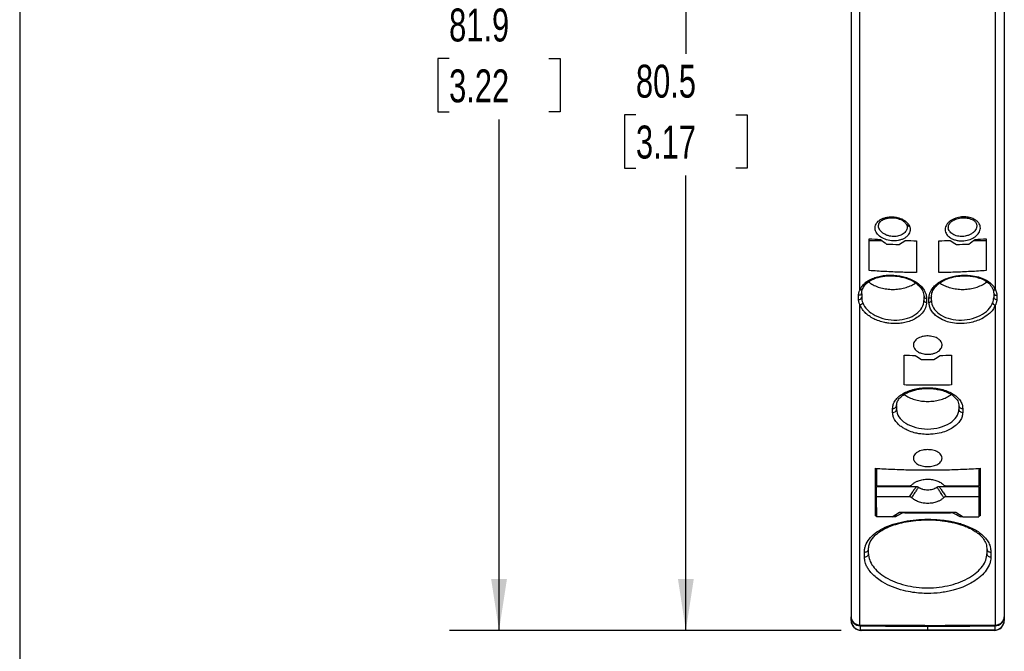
# Model space of a CAD drawing. Header units: millimetres. Extents: x 8 to 341, y 8 to 262.
# Tile 2 of 11: x 8 to 87, y 74 to 125. Entities that reach past the tile are written whole.
import ezdxf

# ---------------------------------------------------------------- set-up
doc = ezdxf.new("R2010")
doc.units = ezdxf.units.MM
doc.header["$LTSCALE"] = 1.25
doc.layers.add('DIMENSIONS', color=140, linetype='Continuous', lineweight=25)
doc.layers.add('TEXT', color=140, linetype='Continuous', lineweight=25)
doc.styles.add('SLDTEXTSTYLE0', font='TXT', dxfattribs={"width": 0.7})
doc.dimstyles.new('SLDDIMSTYLE1', dxfattribs={"dimtxt": 2.69751, "dimasz": 4.1275, "dimexe": 0, "dimexo": 0.0625, "dimgap": 0.674377, "dimtad": 0, "dimtih": 1, "dimtoh": 1, "dimrnd": 1e-09, "dimzin": 12, "dimdsep": 46, "dimtxsty": 'SLDTEXTSTYLE0', "dimsah": 1, "dimcen": 0.09, "dimadec": 0, "dimazin": 3, "dimtfac": 1, "dimtofl": 0, "dimtmove": 0, "dimatfit": 3, "dimfxl": 0, "dimfrac": 2, "dimtolj": 1, "dimtzin": 12, "dimarcsym": 0})

# ---------------------------------------------------------------- blocks, each defined once
blk = doc.blocks.new('_D_1')
at = {"layer": 'DIMENSIONS'}
for p, q in [((73.405, 156.626), (57.455, 156.626)), ((61.424, 156.626), (61.424, 122.448)), ((57.416, 117.557), (56.51, 117.557)), ((56.51, 117.557), (56.51, 113.269)), ((65.431, 117.557), (66.337, 117.557)), ((66.337, 117.557), (66.337, 113.269)), ((56.51, 113.269), (57.416, 113.269)), ((66.337, 113.269), (65.431, 113.269)), ((61.424, 76.126), (61.424, 112.665)), ((73.905, 76.126), (57.455, 76.126))]:
    blk.add_line(p, q, dxfattribs=at)
for points in [[(61.424, 156.626), (60.789, 152.498), (62.059, 152.498)], [(61.424, 76.126), (62.059, 80.253), (60.789, 80.253)]]:
    blk.add_solid(points, dxfattribs=at)
at = {"layer": 'DIMENSIONS', "char_height": 2.6458, "attachment_point": 1, "style": 'SLDTEXTSTYLE0'}
for s, insert in [('80.5', (57.416, 121.571)), ('3.17', (57.416, 116.68))]:
    blk.add_mtext(s, dxfattribs=dict(at, insert=insert))
blk = doc.blocks.new('_D_2')
at = {"layer": 'DIMENSIONS'}
for p, q in [((80.005, 158.026), (42.455, 158.026)), ((46.424, 158.026), (46.424, 126.96)), ((42.416, 122.069), (41.51, 122.069)), ((41.51, 122.069), (41.51, 117.782)), ((50.431, 122.069), (51.337, 122.069)), ((51.337, 122.069), (51.337, 117.782)), ((41.51, 117.782), (42.416, 117.782)), ((46.424, 76.126), (46.424, 117.178)), ((51.337, 117.782), (50.431, 117.782)), ((73.905, 76.126), (42.455, 76.126))]:
    blk.add_line(p, q, dxfattribs=at)
for points in [[(46.424, 158.026), (45.789, 153.898), (47.059, 153.898)], [(46.424, 76.126), (47.059, 80.253), (45.789, 80.253)]]:
    blk.add_solid(points, dxfattribs=at)
at = {"layer": 'DIMENSIONS', "char_height": 2.6458, "attachment_point": 1, "style": 'SLDTEXTSTYLE0'}
for s, insert in [('81.9', (42.416, 126.084)), ('3.22', (42.416, 121.193))]:
    blk.add_mtext(s, dxfattribs=dict(at, insert=insert))

msp = doc.modelspace()

# ---------------------------------------------------------------- linework, layer by layer
for p, q in [((74.693, 126.87), (74.693, 77.229)), ((75.406, 103.48), (75.406, 126.346)), ((79.155, 108.706), (79.173, 108.642)), ((76.143, 107.444), (77.166, 107.444)), ((84.519, 107.444), (85.543, 107.444)), ((75.293, 102.723), (75.293, 103.052)), ((75.524, 103.135), (75.591, 103.52)), ((80.742, 102.81), (80.742, 102.481)), ((80.943, 102.481), (80.943, 102.81)), ((86.094, 103.52), (86.161, 103.135)), ((86.393, 103.052), (86.393, 102.723)), ((78.026, 93.64), (78.026, 93.948)), ((83.659, 93.948), (83.659, 93.64)), ((76.743, 87.745), (76.746, 89.145)), ((76.743, 88.455), (76.744, 89.145)), ((84.946, 89.145), (84.943, 87.739)), ((76.743, 88.455), (76.743, 87.745)), ((76.739, 86.012), (76.742, 87.684)), ((76.742, 87.684), (79.926, 87.681)), ((76.742, 86.861), (76.742, 87.684)), ((76.743, 87.745), (79.364, 87.743)), ((81.758, 87.68), (84.942, 87.678)), ((82.323, 87.741), (84.943, 87.739)), ((84.942, 87.678), (84.942, 86.855)), ((76.739, 85.246), (76.742, 86.861)), ((79.362, 86.859), (76.742, 86.861)), ((84.942, 86.855), (82.322, 86.857)), ((84.942, 86.855), (84.939, 85.24)), ((76.643, 85.913), (76.739, 85.913)), ((76.739, 86.012), (76.739, 85.246)), ((77.989, 85.245), (78.59, 85.631)), ((78.243, 85.241), (78.243, 85.408)), ((78.59, 85.631), (83.09, 85.627)), ((78.843, 85.63), (78.843, 85.562)), ((82.843, 85.628), (82.843, 85.562)), ((83.09, 85.627), (83.689, 85.241)), ((83.443, 85.4), (83.443, 85.241)), ((84.94, 85.913), (85.043, 85.913)), ((76.739, 85.32), (76.643, 85.325)), ((77.989, 85.245), (76.739, 85.246)), ((78.243, 85.241), (78.002, 85.254)), ((83.671, 85.253), (83.443, 85.241)), ((83.689, 85.241), (84.939, 85.24)), ((85.043, 85.325), (84.939, 85.32)), ((75.762, 82.038), (75.762, 82.424)), ((85.923, 82.424), (85.923, 82.038)), ((74.693, 77.229), (74.693, 76.926)), ((74.693, 76.926), (74.693, 77.229)), ((86.993, 77.229), (86.993, 76.926)), ((75.445, 76.156), (75.446, 76.459)), ((80.843, 76.155), (80.843, 76.449)), ((86.239, 76.459), (86.24, 76.156))]:
    msp.add_line(p, q)
at = {"flags": 128}
for points in [[(86.28, 103.48), (86.28, 106.172), (86.28, 108.914), (86.28, 111.703), (86.28, 114.54), (86.28, 117.423), (86.28, 120.353), (86.28, 123.327), (86.28, 126.346)], [(79.143, 108.736), (79.145, 108.721), (79.158, 108.689), (79.179, 108.662), (79.208, 108.64), (79.244, 108.624), (79.285, 108.615), (79.33, 108.613), (79.377, 108.618)], [(75.406, 76.545), (75.406, 79.084), (75.406, 81.706), (75.406, 84.408), (75.406, 87.191), (75.406, 90.052), (75.406, 92.992), (75.406, 96.009), (75.406, 99.101), (75.406, 102.267)], [(86.28, 76.545), (86.28, 79.084), (86.28, 81.706), (86.28, 84.408), (86.28, 87.191), (86.28, 90.052), (86.28, 92.992), (86.28, 96.009), (86.28, 99.101), (86.28, 102.267)]]:
    msp.add_lwpolyline(points, dxfattribs=at)
for centre, radius, start, end in [((79.261, 108.878), 0.182, 218.74182, 291.9796), ((75.353, 102.908), 0.194, 251.95773, 348.62624), ((80.721, 102.989), 0.181, 189.14598, 276.79561), ((86.332, 103.237), 0.194, 191.44764, 288.05648), ((80.964, 102.66), 0.181, 263.23919, 350.9164), ((78.067, 94.223), 0.278, 261.40393, 352.01384), ((83.618, 94.223), 0.278, 187.98616, 278.59607), ((78.067, 93.915), 0.278, 261.43342, 352.07074), ((75.81, 82.704), 0.284, 260.30588, 353.79897), ((75.81, 82.318), 0.284, 260.3407, 353.86703), ((85.875, 82.704), 0.284, 186.20103, 279.69412), ((75.493, 76.926), 0.8, 180, 270)]:
    msp.add_arc(centre, radius, start, end)
for points, knots in [([(86.993, 126.87), (86.993, 126.463), (86.993, 125.651), (86.993, 124.442), (86.993, 123.239), (86.993, 122.044), (86.993, 120.856), (86.993, 119.676), (86.993, 118.503), (86.993, 117.337), (86.993, 116.178), (86.993, 115.027), (86.993, 113.883), (86.993, 110.846), (86.993, 106.025), (86.993, 99.636), (86.993, 93.544), (86.993, 89.137), (86.993, 86.216), (86.993, 84.652), (86.993, 83.114), (86.993, 81.602), (86.993, 80.117), (86.993, 78.656), (86.993, 77.705), (86.993, 77.229)], [0, 0, 0, 0, 0.020808, 0.041611, 0.062411, 0.083209, 0.104006, 0.124802, 0.145598, 0.166396, 0.187195, 0.207998, 0.228805, 0.249617, 0.374795, 0.5, 0.625178, 0.750384, 0.786051, 0.821708, 0.85736, 0.89301, 0.928664, 0.964326, 1, 1, 1, 1]), ([(79.377, 108.618), (79.387, 108.594), (79.407, 108.546), (79.426, 108.472), (79.438, 108.398), (79.441, 108.324), (79.433, 108.213), (79.393, 108.067), (79.291, 107.896), (79.143, 107.743), (78.953, 107.614), (78.729, 107.514), (78.479, 107.447), (78.211, 107.416), (77.848, 107.423), (77.399, 107.524), (76.956, 107.775), (76.669, 108.115), (76.597, 108.432), (76.646, 108.675), (76.734, 108.846), (76.87, 109), (77.049, 109.131), (77.266, 109.235), (77.51, 109.307), (77.773, 109.345), (78.047, 109.348), (78.319, 109.317), (78.58, 109.251), (78.821, 109.154), (79.009, 109.042), (79.149, 108.929), (79.252, 108.824), (79.304, 108.747), (79.329, 108.709)], [0, 0, 0, 0, 0.012591, 0.025067, 0.037503, 0.049977, 0.062564, 0.093782, 0.125014, 0.156265, 0.187504, 0.21878, 0.25008, 0.28138, 0.312728, 0.375112, 0.437466, 0.499702, 0.561832, 0.593043, 0.624236, 0.655456, 0.686707, 0.717964, 0.749291, 0.78062, 0.811981, 0.843345, 0.874713, 0.905952, 0.93728, 0.958299, 0.979088, 1, 1, 1, 1]), ([(76.893, 108.641), (76.9, 108.699), (76.914, 108.806), (77.016, 108.954), (77.16, 109.075), (77.37, 109.18), (77.613, 109.252), (77.947, 109.289), (78.282, 109.258), (78.57, 109.177), (78.79, 109.076), (78.989, 108.938), (79.074, 108.824), (79.119, 108.764)], [0, 0, 0, 0, 0.100079, 0.180957, 0.284424, 0.354671, 0.438111, 0.537357, 0.664004, 0.738347, 0.819105, 0.906076, 1, 1, 1, 1]), ([(82.645, 109.015), (82.71, 109.062), (82.852, 109.149), (83.155, 109.272), (83.513, 109.346), (83.928, 109.35), (84.295, 109.285), (84.601, 109.155), (84.831, 108.99), (85.017, 108.763), (85.104, 108.438), (84.988, 108.062), (84.681, 107.74), (84.252, 107.516), (83.829, 107.423), (83.472, 107.415), (83.19, 107.45), (82.918, 107.526), (82.638, 107.663), (82.377, 107.888), (82.246, 108.167), (82.24, 108.428), (82.306, 108.641), (82.439, 108.842), (82.571, 108.961), (82.645, 109.015)], [0, 0, 0, 0, 0.031423, 0.063099, 0.116705, 0.1542, 0.203406, 0.245961, 0.279582, 0.320518, 0.378908, 0.442533, 0.502909, 0.558963, 0.616416, 0.648119, 0.679774, 0.714368, 0.74895, 0.798703, 0.857384, 0.892697, 0.92803, 0.963954, 1, 1, 1, 1]), ([(82.493, 108.52), (82.508, 108.608), (82.534, 108.753), (82.725, 108.962), (82.996, 109.136), (83.378, 109.259), (83.815, 109.291), (84.17, 109.232), (84.427, 109.132), (84.613, 109.012), (84.761, 108.848), (84.781, 108.713), (84.793, 108.64)], [0, 0, 0, 0, 0.132897, 0.217608, 0.314454, 0.430061, 0.544742, 0.656398, 0.722894, 0.802476, 0.8948, 1, 1, 1, 1]), ([(79.188, 108.554), (79.189, 108.51), (79.192, 108.373), (79.08, 108.139), (78.808, 107.911), (78.42, 107.776), (78.057, 107.759), (77.764, 107.804), (77.563, 107.866), (77.364, 107.958), (77.139, 108.108), (76.973, 108.314), (76.898, 108.511), (76.897, 108.607), (76.896, 108.648)], [0, 0, 0, 0, 0.052017, 0.161865, 0.285734, 0.402896, 0.516292, 0.57875, 0.644908, 0.690327, 0.76635, 0.887208, 0.951481, 1, 1, 1, 1]), ([(79.136, 108.741), (79.142, 108.73), (79.156, 108.707), (79.166, 108.683), (79.172, 108.67)], [0, 0, 0, 0, 0.4530669, 1, 1, 1, 1]), ([(79.154, 108.697), (79.166, 108.663), (79.192, 108.596), (79.192, 108.527), (79.192, 108.493)], [0, 0, 0, 0, 0.502214, 1, 1, 1, 1]), ([(79.329, 108.709), (79.338, 108.694), (79.355, 108.664), (79.37, 108.634), (79.377, 108.618)], [0, 0, 0, 0, 0.500045, 1, 1, 1, 1]), ([(84.791, 108.644), (84.78, 108.556), (84.763, 108.41), (84.634, 108.213), (84.473, 108.055), (84.263, 107.925), (83.99, 107.818), (83.638, 107.753), (83.215, 107.786), (82.894, 107.913), (82.693, 108.066), (82.564, 108.227), (82.482, 108.391), (82.505, 108.505), (82.512, 108.538)], [0, 0, 0, 0, 0.10394, 0.170398, 0.245509, 0.323233, 0.390811, 0.495134, 0.613248, 0.736501, 0.799941, 0.864417, 0.960278, 1, 1, 1, 1]), ([(75.406, 103.48), (75.434, 103.537), (75.483, 103.635), (75.598, 103.827), (75.803, 104.036), (76.12, 104.261), (76.5, 104.441), (76.928, 104.573), (77.393, 104.65), (77.879, 104.674), (78.359, 104.642), (78.817, 104.563), (79.346, 104.41), (79.86, 104.163), (80.299, 103.819), (80.544, 103.504), (80.676, 103.22), (80.725, 103.042), (80.736, 102.904), (80.74, 102.848), (80.742, 102.81)], [0, 0, 0, 0, 0.036383, 0.062345, 0.124665, 0.1877, 0.249798, 0.312179, 0.374964, 0.437392, 0.500112, 0.558319, 0.616524, 0.717272, 0.795064, 0.872862, 0.919961, 0.967123, 0.977621, 1, 1, 1, 1]), ([(75.61, 103.549), (75.665, 103.654), (75.769, 103.858), (76.118, 104.176), (76.65, 104.448), (77.37, 104.606), (78.076, 104.627), (78.799, 104.527), (79.401, 104.325), (79.88, 104.054), (80.228, 103.754), (80.495, 103.371), (80.529, 103.083), (80.546, 102.931)], [0, 0, 0, 0, 0.076074, 0.1460851, 0.2672575, 0.3681597, 0.4638595, 0.5553389, 0.6640246, 0.7334863, 0.8127017, 0.9015525, 1, 1, 1, 1]), ([(79.943, 104.869), (79.731, 104.872), (79.308, 104.879), (78.674, 104.898), (78.04, 104.922), (77.407, 104.952), (76.774, 104.988), (76.353, 105.018), (76.143, 105.032)], [0, 0, 0, 0, 0.166687, 0.333366, 0.500037, 0.666699, 0.833354, 1, 1, 1, 1]), ([(80.943, 102.81), (80.944, 102.846), (80.946, 102.917), (80.961, 103.024), (80.985, 103.13), (81.019, 103.235), (81.063, 103.338), (81.152, 103.508), (81.318, 103.737), (81.629, 104.019), (82.025, 104.265), (82.588, 104.499), (83.351, 104.669), (84.198, 104.677), (84.813, 104.559), (85.283, 104.402), (85.608, 104.235), (85.875, 104.033), (86.018, 103.894), (86.122, 103.767), (86.201, 103.635), (86.251, 103.537), (86.28, 103.48)], [0, 0, 0, 0, 0.020954, 0.041756, 0.062483, 0.083212, 0.104019, 0.124979, 0.187411, 0.249861, 0.324797, 0.391542, 0.500028, 0.624778, 0.710716, 0.749967, 0.835001, 0.875156, 0.91445, 0.937601, 0.963548, 1, 1, 1, 1]), ([(81.139, 102.931), (81.152, 103.066), (81.178, 103.321), (81.386, 103.661), (81.651, 103.93), (81.935, 104.13), (82.215, 104.278), (82.585, 104.429), (83.096, 104.566), (83.661, 104.621), (84.154, 104.608), (84.582, 104.551), (85.035, 104.431), (85.474, 104.229), (85.863, 103.937), (86.002, 103.682), (86.075, 103.549)], [0, 0, 0, 0, 0.088302, 0.166299, 0.23393, 0.291072, 0.337633, 0.380277, 0.467526, 0.557639, 0.609559, 0.670401, 0.740007, 0.818215, 0.904894, 1, 1, 1, 1]), ([(85.543, 105.032), (85.332, 105.018), (84.911, 104.988), (84.278, 104.952), (83.645, 104.922), (83.011, 104.898), (82.377, 104.879), (81.954, 104.872), (81.743, 104.869)], [0, 0, 0, 0, 0.1666462, 0.3333005, 0.499963, 0.6666338, 0.8333127, 1, 1, 1, 1]), ([(75.621, 103.597), (75.619, 103.577), (75.615, 103.55), (75.597, 103.529), (75.592, 103.523)], [0, 0, 0, 0, 0.720709, 1, 1, 1, 1]), ([(76.103, 104.128), (76.158, 104.082), (76.313, 103.953), (76.647, 103.786), (77.079, 103.635), (77.552, 103.544), (78.043, 103.512), (78.533, 103.544), (79.006, 103.635), (79.436, 103.787), (79.729, 103.926), (79.85, 104.024), (79.87, 104.04)], [0, 0, 0, 0, 0.063304, 0.177667, 0.29203, 0.406393, 0.520756, 0.635119, 0.749482, 0.863845, 0.978208, 1, 1, 1, 1]), ([(81.819, 104.037), (81.837, 104.022), (81.958, 103.926), (82.249, 103.787), (82.679, 103.635), (83.152, 103.544), (83.643, 103.512), (84.133, 103.544), (84.606, 103.635), (85.038, 103.786), (85.37, 103.951), (85.523, 104.079), (85.577, 104.124)], [0, 0, 0, 0, 0.020641, 0.13538, 0.250119, 0.364859, 0.479598, 0.594337, 0.709077, 0.823816, 0.938555, 1, 1, 1, 1]), ([(75.293, 103.052), (75.293, 103.082), (75.295, 103.141), (75.309, 103.227), (75.332, 103.312), (75.363, 103.396), (75.391, 103.452), (75.406, 103.48)], [0, 0, 0, 0, 0.197435, 0.395258, 0.594374, 0.795669, 1, 1, 1, 1]), ([(75.543, 103.198), (75.543, 103.178), (75.537, 103.156), (75.511, 103.114), (75.491, 103.094), (75.439, 103.064), (75.408, 103.054), (75.348, 103.046), (75.318, 103.048), (75.293, 103.052)], [0, 0, 0, 0, 0.25, 0.25, 0.5, 0.5, 0.75, 0.75, 1, 1, 1, 1]), ([(75.592, 103.523), (75.59, 103.52), (75.582, 103.509), (75.559, 103.493), (75.524, 103.478), (75.485, 103.472), (75.445, 103.471), (75.418, 103.477), (75.406, 103.48)], [0, 0, 0, 0, 0.055601, 0.24991, 0.44605, 0.639211, 0.825005, 1, 1, 1, 1]), ([(81.143, 102.96), (81.143, 102.926), (81.124, 102.885), (81.047, 102.825), (80.991, 102.81), (80.943, 102.81)], [0, 0, 0, 0, 0.5, 0.5, 1, 1, 1, 1]), ([(86.093, 103.523), (86.095, 103.52), (86.104, 103.508), (86.128, 103.492), (86.163, 103.478), (86.202, 103.471), (86.241, 103.472), (86.267, 103.477), (86.28, 103.48)], [0, 0, 0, 0, 0.0672597, 0.2624831, 0.4577066, 0.6482257, 0.8299817, 1, 1, 1, 1]), ([(86.143, 102.869), (86.143, 102.85), (86.148, 102.828), (86.174, 102.785), (86.194, 102.765), (86.246, 102.735), (86.277, 102.725), (86.337, 102.717), (86.367, 102.718), (86.393, 102.723)], [0, 0, 0, 0, 0.25, 0.25, 0.5, 0.5, 0.75, 0.75, 1, 1, 1, 1]), ([(86.28, 103.48), (86.294, 103.452), (86.322, 103.396), (86.353, 103.312), (86.376, 103.227), (86.39, 103.141), (86.392, 103.082), (86.393, 103.052)], [0, 0, 0, 0, 0.204328, 0.405621, 0.604737, 0.802562, 1, 1, 1, 1]), ([(75.406, 102.267), (75.391, 102.298), (75.363, 102.358), (75.332, 102.451), (75.309, 102.543), (75.295, 102.634), (75.293, 102.694), (75.293, 102.723)], [0, 0, 0, 0, 0.204341, 0.405642, 0.60476, 0.802578, 1, 1, 1, 1]), ([(80.742, 102.481), (80.742, 102.469), (80.742, 102.442), (80.736, 102.335), (80.693, 102.081), (80.5, 101.698), (80.123, 101.333), (79.682, 101.076), (79.246, 100.911), (78.805, 100.813), (78.299, 100.763), (77.824, 100.782), (77.344, 100.861), (76.927, 100.975), (76.499, 101.157), (76.119, 101.386), (75.842, 101.619), (75.667, 101.813), (75.563, 101.956), (75.484, 102.1), (75.434, 102.206), (75.406, 102.267)], [0, 0, 0, 0, 0.006924, 0.015669, 0.062515, 0.155947, 0.249428, 0.319262, 0.384275, 0.444452, 0.499781, 0.582192, 0.624897, 0.686963, 0.750078, 0.812281, 0.875237, 0.913511, 0.937644, 0.963576, 1, 1, 1, 1]), ([(75.621, 102.449), (75.621, 102.414), (75.6, 102.368), (75.515, 102.294), (75.455, 102.271), (75.406, 102.267)], [0, 0, 0, 0, 0.5, 0.5, 1, 1, 1, 1]), ([(75.621, 102.449), (75.696, 102.251), (75.824, 102.058), (76.17, 101.708), (76.388, 101.551), (76.884, 101.295), (77.164, 101.197), (77.748, 101.071), (78.053, 101.045), (78.65, 101.069), (78.942, 101.119), (79.475, 101.288), (79.716, 101.407), (80.115, 101.696), (80.274, 101.867), (80.487, 102.235), (80.543, 102.433), (80.543, 102.631)], [0, 0, 0, 0, 0.125, 0.125, 0.25, 0.25, 0.375, 0.375, 0.5, 0.5, 0.625, 0.625, 0.75, 0.75, 0.875, 0.875, 1, 1, 1, 1]), ([(80.543, 102.631), (80.543, 102.597), (80.561, 102.556), (80.638, 102.496), (80.694, 102.481), (80.742, 102.481)], [0, 0, 0, 0, 0.5, 0.5, 1, 1, 1, 1]), ([(86.28, 102.267), (86.251, 102.206), (86.201, 102.1), (86.086, 101.892), (85.924, 101.702), (85.625, 101.427), (85.24, 101.176), (84.713, 100.959), (84.088, 100.799), (83.389, 100.749), (82.705, 100.838), (82.121, 101.016), (81.666, 101.262), (81.321, 101.561), (81.107, 101.848), (81.001, 102.101), (80.963, 102.313), (80.95, 102.419), (80.943, 102.481)], [0, 0, 0, 0, 0.03644, 0.062445, 0.124869, 0.157171, 0.2501, 0.320771, 0.38612, 0.500406, 0.584695, 0.654489, 0.750316, 0.811073, 0.87514, 0.937552, 0.963998, 1, 1, 1, 1]), ([(81.143, 102.631), (81.143, 102.433), (81.198, 102.235), (81.411, 101.867), (81.57, 101.696), (81.969, 101.407), (82.21, 101.288), (82.743, 101.119), (83.035, 101.069), (83.632, 101.045), (83.937, 101.071), (84.522, 101.197), (84.801, 101.295), (85.297, 101.551), (85.515, 101.708), (85.861, 102.058), (85.989, 102.251), (86.064, 102.449)], [0, 0, 0, 0, 0.125, 0.125, 0.25, 0.25, 0.375, 0.375, 0.5, 0.5, 0.625, 0.625, 0.75, 0.75, 0.875, 0.875, 1, 1, 1, 1]), ([(86.064, 102.449), (86.065, 102.413), (86.086, 102.366), (86.172, 102.293), (86.232, 102.271), (86.28, 102.267)], [0, 0, 0, 0, 0.5, 0.5, 1, 1, 1, 1]), ([(86.393, 102.723), (86.392, 102.694), (86.39, 102.634), (86.376, 102.543), (86.353, 102.451), (86.322, 102.358), (86.294, 102.298), (86.28, 102.267)], [0, 0, 0, 0, 0.197418, 0.395235, 0.594353, 0.795656, 1, 1, 1, 1]), ([(81.99, 99.095), (81.999, 99.007), (81.963, 98.813), (81.76, 98.579), (81.495, 98.43), (81.226, 98.34), (80.9, 98.294), (80.573, 98.318), (80.296, 98.39), (80.079, 98.486), (79.902, 98.614), (79.753, 98.786), (79.672, 99.005), (79.711, 99.226), (79.824, 99.404), (79.975, 99.541), (80.173, 99.652), (80.437, 99.743), (80.78, 99.793), (81.131, 99.766), (81.409, 99.692), (81.626, 99.595), (81.802, 99.467), (81.94, 99.297), (81.983, 99.17), (81.99, 99.095)], [0, 0, 0, 0, 0.057083, 0.124757, 0.166647, 0.201496, 0.249871, 0.303278, 0.335929, 0.373523, 0.411376, 0.44501, 0.499853, 0.554038, 0.58742, 0.624922, 0.662965, 0.696524, 0.749976, 0.806605, 0.840754, 0.874909, 0.916585, 0.951359, 1, 1, 1, 1]), ([(82.743, 95.843), (82.531, 95.837), (82.109, 95.826), (81.476, 95.817), (80.843, 95.814), (80.209, 95.817), (79.576, 95.826), (79.154, 95.837), (78.943, 95.843)], [0, 0, 0, 0, 0.166667, 0.333333, 0.5, 0.666667, 0.833333, 1, 1, 1, 1]), ([(78.026, 93.948), (78.032, 94.012), (78.043, 94.124), (78.088, 94.35), (78.23, 94.611), (78.493, 94.902), (78.842, 95.152), (79.267, 95.358), (79.758, 95.509), (80.29, 95.603), (80.842, 95.633), (81.395, 95.603), (81.926, 95.509), (82.418, 95.358), (82.846, 95.151), (83.2, 94.897), (83.461, 94.605), (83.597, 94.347), (83.641, 94.125), (83.653, 94.013), (83.659, 93.948)], [0, 0, 0, 0, 0.036041, 0.061913, 0.126964, 0.188885, 0.249693, 0.312295, 0.374853, 0.437443, 0.499997, 0.562326, 0.625142, 0.687692, 0.750306, 0.81253, 0.875435, 0.937704, 0.963598, 1, 1, 1, 1]), ([(78.337, 94.139), (78.347, 94.248), (78.365, 94.456), (78.541, 94.742), (78.792, 94.983), (79.098, 95.177), (79.435, 95.326), (79.906, 95.472), (80.54, 95.57), (81.204, 95.556), (81.74, 95.474), (82.18, 95.356), (82.62, 95.168), (83.007, 94.9), (83.296, 94.55), (83.33, 94.28), (83.348, 94.139)], [0, 0, 0, 0, 0.073511, 0.141961, 0.205373, 0.263684, 0.316795, 0.367245, 0.464913, 0.558474, 0.610671, 0.671729, 0.74139, 0.819401, 0.905603, 1, 1, 1, 1]), ([(78.965, 95.08), (79.001, 95.051), (79.137, 94.939), (79.448, 94.788), (79.879, 94.636), (80.352, 94.545), (80.843, 94.513), (81.333, 94.545), (81.806, 94.636), (82.237, 94.788), (82.547, 94.938), (82.683, 95.05), (82.717, 95.078)], [0, 0, 0, 0, 0.040633, 0.15561, 0.270587, 0.385564, 0.500541, 0.615518, 0.730495, 0.845472, 0.960449, 1, 1, 1, 1]), ([(83.659, 93.64), (83.652, 93.575), (83.638, 93.462), (83.607, 93.299), (83.547, 93.141), (83.431, 92.939), (83.213, 92.677), (82.873, 92.408), (82.428, 92.171), (81.907, 91.99), (81.358, 91.891), (80.805, 91.863), (80.356, 91.89), (79.998, 91.95), (79.651, 92.033), (79.372, 92.136), (79.072, 92.273), (78.83, 92.405), (78.57, 92.594), (78.374, 92.792), (78.228, 92.983), (78.135, 93.145), (78.075, 93.302), (78.045, 93.462), (78.033, 93.574), (78.026, 93.64)], [0, 0, 0, 0, 0.036266, 0.062372, 0.090775, 0.124655, 0.179187, 0.249555, 0.308096, 0.374719, 0.449626, 0.499845, 0.562976, 0.601675, 0.625339, 0.688852, 0.710368, 0.750235, 0.796934, 0.844264, 0.875376, 0.911415, 0.937635, 0.963537, 1, 1, 1, 1]), ([(78.343, 93.877), (78.343, 93.677), (78.408, 93.475), (78.658, 93.097), (78.844, 92.922), (79.307, 92.627), (79.584, 92.508), (80.189, 92.346), (80.516, 92.304), (81.17, 92.304), (81.496, 92.346), (82.101, 92.508), (82.378, 92.627), (82.841, 92.922), (83.027, 93.097), (83.277, 93.475), (83.343, 93.677), (83.343, 93.877)], [0, 0, 0, 0, 0.125, 0.125, 0.25, 0.25, 0.375, 0.375, 0.5, 0.5, 0.625, 0.625, 0.75, 0.75, 0.875, 0.875, 1, 1, 1, 1]), ([(83.343, 93.877), (83.343, 93.848), (83.349, 93.817), (83.381, 93.757), (83.405, 93.728), (83.468, 93.681), (83.505, 93.664), (83.583, 93.642), (83.623, 93.639), (83.659, 93.64)], [0, 0, 0, 0, 0.25, 0.25, 0.5, 0.5, 0.75, 0.75, 1, 1, 1, 1]), ([(80.842, 89.281), (80.691, 89.281), (80.39, 89.317), (80.01, 89.472), (79.753, 89.702), (79.67, 89.946), (79.719, 90.15), (79.835, 90.315), (80.052, 90.483), (80.405, 90.615), (80.842, 90.66), (81.28, 90.615), (81.633, 90.483), (81.849, 90.314), (81.965, 90.15), (82.012, 89.952), (81.936, 89.709), (81.684, 89.475), (81.294, 89.317), (80.993, 89.281), (80.842, 89.281)], [0, 0, 0, 0, 0.062511, 0.125022, 0.186218, 0.249952, 0.294411, 0.33032, 0.375278, 0.443038, 0.50006, 0.557113, 0.624962, 0.669845, 0.705731, 0.750299, 0.808899, 0.875089, 0.937517, 1, 1, 1, 1]), ([(76.643, 89.15), (76.875, 89.135), (77.341, 89.107), (78.041, 89.073), (78.741, 89.047), (79.441, 89.028), (80.142, 89.016), (80.843, 89.013), (81.543, 89.016), (82.244, 89.028), (82.944, 89.047), (83.644, 89.073), (84.344, 89.107), (84.81, 89.135), (85.043, 89.15)], [0, 0, 0, 0, 0.083334, 0.166668, 0.250001, 0.333334, 0.416667, 0.5, 0.583333, 0.666666, 0.749999, 0.833332, 0.916666, 1, 1, 1, 1]), ([(79.364, 87.743), (79.376, 87.744), (79.402, 87.744), (79.439, 87.75), (79.479, 87.761), (79.522, 87.778), (79.545, 87.798), (79.556, 87.807)], [0, 0, 0, 0, 0.1693794, 0.3356503, 0.5028933, 0.7553079, 1, 1, 1, 1]), ([(79.556, 87.807), (79.579, 87.831), (79.626, 87.877), (79.707, 87.942), (79.795, 88.001), (79.891, 88.055), (79.994, 88.104), (80.123, 88.156), (80.281, 88.204), (80.526, 88.255), (80.844, 88.281), (81.228, 88.249), (81.53, 88.171), (81.749, 88.08), (81.896, 87.998), (82.027, 87.907), (82.097, 87.839), (82.131, 87.805)], [0, 0, 0, 0, 0.042209, 0.083811, 0.125112, 0.166423, 0.208054, 0.250309, 0.3138, 0.377457, 0.500215, 0.622972, 0.74985, 0.81334, 0.876997, 0.938457, 1, 1, 1, 1]), ([(82.131, 87.805), (82.138, 87.799), (82.152, 87.786), (82.181, 87.77), (82.218, 87.755), (82.266, 87.743), (82.304, 87.742), (82.323, 87.741)], [0, 0, 0, 0, 0.162077, 0.326042, 0.497703, 0.746349, 1, 1, 1, 1]), ([(79.926, 87.681), (79.871, 87.604), (79.751, 87.437), (79.563, 87.163), (79.432, 86.965), (79.362, 86.859)], [0, 0, 0, 0, 0.283739, 0.617051, 1, 1, 1, 1]), ([(80.102, 87.634), (80.086, 87.61), (80.043, 87.546), (79.973, 87.441), (79.892, 87.32), (79.808, 87.19), (79.718, 87.052), (79.632, 86.918), (79.577, 86.832), (79.554, 86.795)], [5.847588, 5.847588, 5.847588, 5.847588, 5.946441, 6.113172, 6.280061, 6.447064, 6.646572, 6.846175, 6.997519, 6.997519, 6.997519, 6.997519]), ([(79.926, 87.681), (79.943, 87.681), (79.975, 87.68), (80.023, 87.67), (80.067, 87.656), (80.09, 87.642), (80.102, 87.634)], [0, 0, 0, 0, 0.25293, 0.501545, 0.75371, 1, 1, 1, 1]), ([(80.102, 87.634), (80.126, 87.618), (80.174, 87.586), (80.256, 87.544), (80.343, 87.508), (80.467, 87.468), (80.633, 87.433), (80.841, 87.419), (81.05, 87.432), (81.248, 87.474), (81.432, 87.54), (81.532, 87.602), (81.582, 87.633)], [0, 0, 0, 0, 0.062846, 0.125046, 0.187285, 0.250251, 0.375052, 0.500166, 0.624967, 0.750081, 0.87496, 1, 1, 1, 1]), ([(81.582, 87.633), (81.589, 87.638), (81.604, 87.648), (81.632, 87.66), (81.666, 87.67), (81.708, 87.678), (81.741, 87.679), (81.758, 87.68)], [0, 0, 0, 0, 0.1627987, 0.3277489, 0.4986481, 0.7459547, 1, 1, 1, 1]), ([(82.13, 86.793), (82.107, 86.829), (82.053, 86.914), (81.966, 87.048), (81.876, 87.188), (81.791, 87.318), (81.711, 87.44), (81.641, 87.545), (81.598, 87.609), (81.582, 87.633)], [0.727986, 0.727986, 0.727986, 0.727986, 0.874318, 1.07649, 1.278564, 1.445603, 1.612526, 1.779292, 1.878161, 1.878161, 1.878161, 1.878161]), ([(81.758, 87.68), (81.76, 87.677), (81.791, 87.634), (81.85, 87.552), (81.933, 87.433), (82.022, 87.305), (82.115, 87.169), (82.212, 87.023), (82.281, 86.919), (82.317, 86.864), (82.322, 86.857)], [0.81348, 0.81348, 0.81348, 0.81348, 0.826855, 0.993621, 1.160544, 1.327583, 1.529657, 1.731829, 1.934077, 1.961762, 1.961762, 1.961762, 1.961762]), ([(79.554, 86.795), (79.547, 86.802), (79.533, 86.815), (79.505, 86.831), (79.467, 86.845), (79.419, 86.857), (79.381, 86.859), (79.362, 86.859)], [0, 0, 0, 0, 0.162077, 0.326042, 0.497703, 0.746349, 1, 1, 1, 1]), ([(82.13, 86.793), (82.106, 86.77), (82.059, 86.723), (81.978, 86.659), (81.89, 86.599), (81.794, 86.545), (81.691, 86.496), (81.562, 86.445), (81.404, 86.397), (81.16, 86.345), (80.841, 86.32), (80.457, 86.351), (80.155, 86.429), (79.936, 86.521), (79.789, 86.602), (79.658, 86.693), (79.589, 86.761), (79.554, 86.795)], [0, 0, 0, 0, 0.042209, 0.083811, 0.125112, 0.166423, 0.208054, 0.250309, 0.3138, 0.377457, 0.500215, 0.622972, 0.74985, 0.81334, 0.876997, 0.938457, 1, 1, 1, 1]), ([(82.322, 86.857), (82.309, 86.857), (82.284, 86.856), (82.247, 86.851), (82.206, 86.84), (82.163, 86.822), (82.141, 86.803), (82.13, 86.793)], [0, 0, 0, 0, 0.1693794, 0.3356503, 0.5028933, 0.7553079, 1, 1, 1, 1]), ([(82.843, 85.562), (82.62, 85.556), (82.176, 85.543), (81.509, 85.533), (80.843, 85.53), (80.176, 85.533), (79.509, 85.543), (79.065, 85.556), (78.843, 85.562)], [0, 0, 0, 0, 0.166667, 0.333334, 0.5, 0.666666, 0.833333, 1, 1, 1, 1]), ([(75.762, 82.424), (75.765, 82.464), (75.77, 82.559), (75.785, 82.695), (75.814, 82.833), (75.899, 83.093), (76.118, 83.477), (76.589, 83.935), (77.235, 84.337), (78.029, 84.662), (78.938, 84.896), (79.885, 85.03), (80.859, 85.074), (81.735, 85.032), (82.38, 84.947), (82.849, 84.859), (83.249, 84.768), (83.82, 84.597), (84.38, 84.364), (84.893, 84.065), (85.26, 83.778), (85.546, 83.476), (85.727, 83.202), (85.836, 82.958), (85.89, 82.71), (85.911, 82.53), (85.923, 82.424)], [0, 0, 0, 0, 0.013809, 0.032435, 0.046853, 0.062008, 0.124619, 0.188008, 0.249375, 0.315799, 0.379669, 0.440969, 0.499674, 0.5621, 0.604794, 0.624827, 0.656153, 0.687558, 0.750166, 0.792237, 0.834458, 0.875352, 0.913662, 0.937697, 0.963616, 1, 1, 1, 1]), ([(76.087, 82.625), (76.095, 82.751), (76.111, 82.993), (76.258, 83.324), (76.462, 83.609), (76.729, 83.871), (77.044, 84.101), (77.388, 84.296), (77.784, 84.479), (78.281, 84.658), (78.937, 84.827), (79.693, 84.951), (80.498, 85.011), (81.283, 85.006), (81.922, 84.953), (82.416, 84.882), (82.806, 84.807), (83.169, 84.719), (83.533, 84.611), (83.906, 84.476), (84.298, 84.299), (84.687, 84.075), (85.048, 83.797), (85.347, 83.462), (85.561, 83.067), (85.585, 82.777), (85.598, 82.625)], [0, 0, 0, 0, 0.049253, 0.094307, 0.135166, 0.171816, 0.214073, 0.24872, 0.277398, 0.322421, 0.371178, 0.423659, 0.478879, 0.530464, 0.57721, 0.605686, 0.631994, 0.659694, 0.685922, 0.716897, 0.75257, 0.792892, 0.837818, 0.887315, 0.941372, 1, 1, 1, 1]), ([(76.093, 82.288), (76.093, 81.951), (76.215, 81.605), (76.689, 80.95), (77.041, 80.642), (77.92, 80.121), (78.448, 79.908), (79.598, 79.619), (80.22, 79.543), (81.465, 79.543), (82.087, 79.619), (83.237, 79.908), (83.765, 80.121), (84.644, 80.642), (84.996, 80.95), (85.47, 81.605), (85.593, 81.951), (85.593, 82.288)], [0, 0, 0, 0, 0.125, 0.125, 0.25, 0.25, 0.375, 0.375, 0.5, 0.5, 0.625, 0.625, 0.75, 0.75, 0.875, 0.875, 1, 1, 1, 1]), ([(85.593, 82.288), (85.593, 82.257), (85.6, 82.223), (85.632, 82.158), (85.658, 82.127), (85.723, 82.077), (85.763, 82.058), (85.844, 82.037), (85.886, 82.035), (85.923, 82.038)], [0, 0, 0, 0, 0.25, 0.25, 0.5, 0.5, 0.75, 0.75, 1, 1, 1, 1]), ([(85.923, 82.038), (85.921, 81.998), (85.915, 81.904), (85.901, 81.767), (85.872, 81.626), (85.786, 81.356), (85.575, 80.963), (85.206, 80.552), (84.819, 80.236), (84.401, 79.957), (83.844, 79.673), (83.273, 79.463), (82.766, 79.322), (82.324, 79.224), (81.678, 79.126), (80.78, 79.072), (79.78, 79.144), (78.824, 79.332), (77.996, 79.599), (77.133, 80.025), (76.523, 80.495), (76.155, 80.928), (75.966, 81.222), (75.852, 81.479), (75.794, 81.749), (75.774, 81.932), (75.762, 82.038)], [0, 0, 0, 0, 0.013655, 0.032439, 0.046781, 0.061958, 0.124719, 0.182477, 0.211981, 0.249503, 0.30094, 0.349227, 0.37475, 0.406103, 0.437387, 0.499983, 0.57494, 0.624957, 0.688409, 0.750369, 0.834281, 0.875384, 0.907343, 0.937681, 0.963604, 1, 1, 1, 1]), ([(74.693, 77.229), (74.693, 77.062), (74.767, 76.895), (75.027, 76.645), (75.212, 76.563), (75.406, 76.545)], [0, 0, 0, 0, 0.5, 0.5, 1, 1, 1, 1]), ([(75.446, 76.459), (75.245, 76.47), (75.049, 76.558), (74.772, 76.841), (74.693, 77.035), (74.693, 77.229)], [0, 0, 0, 0, 0.5, 0.5, 1, 1, 1, 1]), ([(74.693, 76.926), (74.693, 76.731), (74.772, 76.538), (75.049, 76.255), (75.244, 76.167), (75.445, 76.156)], [0, 0, 0, 0, 0.5, 0.5, 1, 1, 1, 1]), ([(86.193, 76.126), (86.402, 76.126), (86.61, 76.212), (86.906, 76.508), (86.993, 76.716), (86.993, 76.926)], [0, 0, 0, 0, 0.5, 0.5, 1, 1, 1, 1]), ([(86.993, 77.229), (86.993, 77.035), (86.913, 76.841), (86.636, 76.558), (86.44, 76.47), (86.239, 76.459)], [0, 0, 0, 0, 0.5, 0.5, 1, 1, 1, 1]), ([(86.24, 76.156), (86.441, 76.167), (86.636, 76.255), (86.913, 76.538), (86.992, 76.731), (86.992, 76.926)], [0, 0, 0, 0, 0.5, 0.5, 1, 1, 1, 1]), ([(86.28, 76.545), (86.473, 76.563), (86.658, 76.645), (86.918, 76.895), (86.993, 77.062), (86.993, 77.229)], [0, 0, 0, 0, 0.5, 0.5, 1, 1, 1, 1]), ([(75.406, 76.545), (75.588, 76.544), (75.919, 76.541), (76.368, 76.54), (76.751, 76.541), (77.152, 76.539), (77.604, 76.538), (78.244, 76.537), (79.019, 76.535), (79.931, 76.534), (80.539, 76.534), (80.843, 76.533)], [0, 0, 0, 0, 0.1016796, 0.1849956, 0.2499534, 0.3144048, 0.4071932, 0.4999188, 0.6669068, 0.8335527, 1, 1, 1, 1]), ([(80.843, 76.155), (80.672, 76.155), (80.34, 76.155), (79.855, 76.155), (79.395, 76.155), (78.96, 76.155), (78.551, 76.155), (78.168, 76.155), (77.811, 76.155), (77.478, 76.155), (77.172, 76.155), (76.891, 76.155), (76.635, 76.155), (76.404, 76.155), (76.198, 76.155), (76.018, 76.155), (75.862, 76.155), (75.731, 76.156), (75.625, 76.156), (75.543, 76.156), (75.486, 76.156), (75.456, 76.156), (75.445, 76.156)], [0, 0, 0, 0, 0.093879, 0.183139, 0.267782, 0.347806, 0.423212, 0.494, 0.560168, 0.621718, 0.678649, 0.73096, 0.778652, 0.821725, 0.860179, 0.894012, 0.923227, 0.947821, 0.967795, 0.98315, 0.993885, 1, 1, 1, 1]), ([(80.843, 76.126), (80.68, 76.126), (80.354, 76.126), (79.866, 76.126), (79.378, 76.126), (78.891, 76.126), (78.404, 76.126), (77.917, 76.126), (77.431, 76.126), (76.946, 76.126), (76.46, 76.126), (75.976, 76.126), (75.654, 76.126), (75.493, 76.126)], [0, 0, 0, 0, 0.0905934, 0.1811395, 0.2716753, 0.3622376, 0.4528633, 0.5435892, 0.6344521, 0.7254885, 0.8167346, 0.9082265, 1, 1, 1, 1]), ([(80.843, 76.533), (80.988, 76.533), (81.258, 76.531), (81.787, 76.532), (82.554, 76.536), (83.605, 76.535), (84.608, 76.541), (85.507, 76.539), (86, 76.543), (86.28, 76.545)], [0, 0, 0, 0, 0.079572, 0.147867, 0.290324, 0.500002, 0.725296, 0.843873, 1, 1, 1, 1]), ([(86.24, 76.156), (86.103, 76.156), (85.808, 76.155), (85.333, 76.155), (84.792, 76.155), (84.186, 76.155), (83.347, 76.155), (82.41, 76.155), (81.511, 76.155), (81.027, 76.155), (80.843, 76.155)], [0, 0, 0, 0, 0.077233, 0.166268, 0.267105, 0.379744, 0.504184, 0.733128, 0.898402, 1, 1, 1, 1]), ([(86.193, 76.126), (86.031, 76.126), (85.709, 76.126), (85.224, 76.126), (84.739, 76.126), (84.254, 76.126), (83.768, 76.126), (83.281, 76.126), (82.794, 76.126), (82.307, 76.126), (81.819, 76.126), (81.331, 76.126), (81.005, 76.126), (80.843, 76.126)], [0, 0, 0, 0, 0.0918007, 0.1833144, 0.2745767, 0.3656238, 0.4564921, 0.5472179, 0.6378381, 0.7283895, 0.818909, 0.9094335, 1, 1, 1, 1])]:
    msp.add_open_spline(points, degree=3, knots=knots)
for points in [[(76.143, 107.593), (76.442, 107.571), (76.742, 107.552), (77.043, 107.534)], [(76.143, 105.032), (76.143, 105.879), (76.143, 106.732), (76.143, 107.593)], [(77.043, 107.534), (77.209, 107.411), (77.376, 107.289), (77.543, 107.167)], [(84.143, 107.167), (84.309, 107.289), (84.476, 107.411), (84.643, 107.534)], [(84.643, 107.534), (84.943, 107.552), (85.243, 107.571), (85.543, 107.593)], [(85.543, 107.593), (85.543, 106.732), (85.543, 105.879), (85.543, 105.032)], [(77.543, 107.167), (77.876, 107.15), (78.209, 107.136), (78.543, 107.124)], [(78.543, 107.124), (78.709, 107.231), (78.876, 107.339), (79.043, 107.448)], [(79.043, 107.448), (79.342, 107.44), (79.642, 107.434), (79.943, 107.429)], [(79.943, 107.429), (79.943, 106.569), (79.943, 105.715), (79.943, 104.869)], [(81.743, 107.429), (82.043, 107.434), (82.343, 107.44), (82.643, 107.448)], [(81.743, 104.869), (81.743, 105.715), (81.743, 106.569), (81.743, 107.429)], [(82.643, 107.448), (82.809, 107.339), (82.976, 107.231), (83.143, 107.124)], [(83.143, 107.124), (83.476, 107.136), (83.809, 107.15), (84.143, 107.167)], [(75.543, 103.198), (75.543, 103.089), (75.543, 102.979), (75.543, 102.869)], [(75.543, 102.869), (75.543, 102.731), (75.569, 102.586), (75.621, 102.449)], [(80.543, 102.96), (80.543, 102.85), (80.543, 102.741), (80.543, 102.631)], [(81.143, 102.631), (81.143, 102.741), (81.143, 102.85), (81.143, 102.96)], [(86.064, 102.449), (86.116, 102.586), (86.143, 102.731), (86.143, 102.869)], [(86.143, 103.198), (86.143, 103.089), (86.143, 102.979), (86.143, 102.869)], [(78.943, 98.238), (79.242, 98.23), (79.542, 98.223), (79.841, 98.218)], [(78.943, 95.843), (78.943, 96.634), (78.943, 97.432), (78.943, 98.238)], [(79.841, 98.218), (80.008, 98.11), (80.175, 98.002), (80.343, 97.895)], [(81.343, 97.895), (81.509, 98.002), (81.675, 98.11), (81.841, 98.218)], [(81.841, 98.218), (82.142, 98.223), (82.442, 98.23), (82.743, 98.238)], [(82.743, 98.238), (82.743, 97.432), (82.743, 96.634), (82.743, 95.843)], [(80.343, 97.895), (80.676, 97.892), (81.009, 97.892), (81.343, 97.895)], [(78.343, 94.184), (78.343, 94.082), (78.343, 93.979), (78.343, 93.877)], [(83.343, 94.184), (83.343, 94.082), (83.343, 93.979), (83.343, 93.877)], [(76.643, 85.325), (76.643, 86.576), (76.643, 87.851), (76.643, 89.15)], [(85.043, 89.15), (85.043, 87.851), (85.043, 86.576), (85.043, 85.325)], [(78.843, 85.562), (78.642, 85.454), (78.442, 85.347), (78.243, 85.241)], [(83.443, 85.241), (83.243, 85.347), (83.043, 85.454), (82.843, 85.562)], [(76.093, 82.288), (76.093, 82.416), (76.093, 82.545), (76.093, 82.674)], [(85.593, 82.674), (85.593, 82.545), (85.593, 82.416), (85.593, 82.288)], [(75.425, 76.495), (75.418, 76.51), (75.412, 76.526), (75.406, 76.545)], [(75.446, 76.459), (75.439, 76.468), (75.432, 76.481), (75.425, 76.495)], [(75.445, 76.156), (75.453, 76.146), (75.461, 76.138), (75.469, 76.133)], [(80.843, 76.449), (79.031, 76.449), (77.22, 76.452), (75.446, 76.459)], [(75.469, 76.133), (75.477, 76.128), (75.485, 76.126), (75.493, 76.126)], [(80.843, 76.449), (80.843, 76.468), (80.843, 76.497), (80.843, 76.533)], [(86.239, 76.459), (84.465, 76.452), (82.654, 76.449), (80.843, 76.449)], [(80.843, 76.155), (80.843, 76.136), (80.843, 76.126), (80.843, 76.126)], [(86.193, 76.126), (86.208, 76.126), (86.224, 76.136), (86.24, 76.156)], [(86.26, 76.495), (86.253, 76.481), (86.246, 76.468), (86.239, 76.459)], [(86.28, 76.545), (86.273, 76.526), (86.267, 76.51), (86.26, 76.495)]]:
    msp.add_open_spline(points, degree=3)
at = {"layer": 'TEXT'}
msp.add_line((7.937, 261.938), (7.937, 7.937), dxfattribs=at)

# ---------------------------------------------------------------- dimensions: what is measured, and where the dimension line sits
at = {"layer": 'DIMENSIONS'}
for base, p1, picture, middle in [((46.424, 76.126), (81.593, 158.026), '_D_2', (46.424, 122.069)), ((61.424, 76.126), (74.993, 156.626), '_D_1', (61.424, 117.557))]:
    dim = msp.add_linear_dim(base=base, p1=p1, p2=(75.493, 76.126), angle=270, dimstyle='SLDDIMSTYLE1', dxfattribs=at)
    dim.commit()
    dim.dimension.update_dxf_attribs({"geometry": picture, "text_midpoint": middle, "dimtype": 160})

doc.saveas('drawing.dxf')
